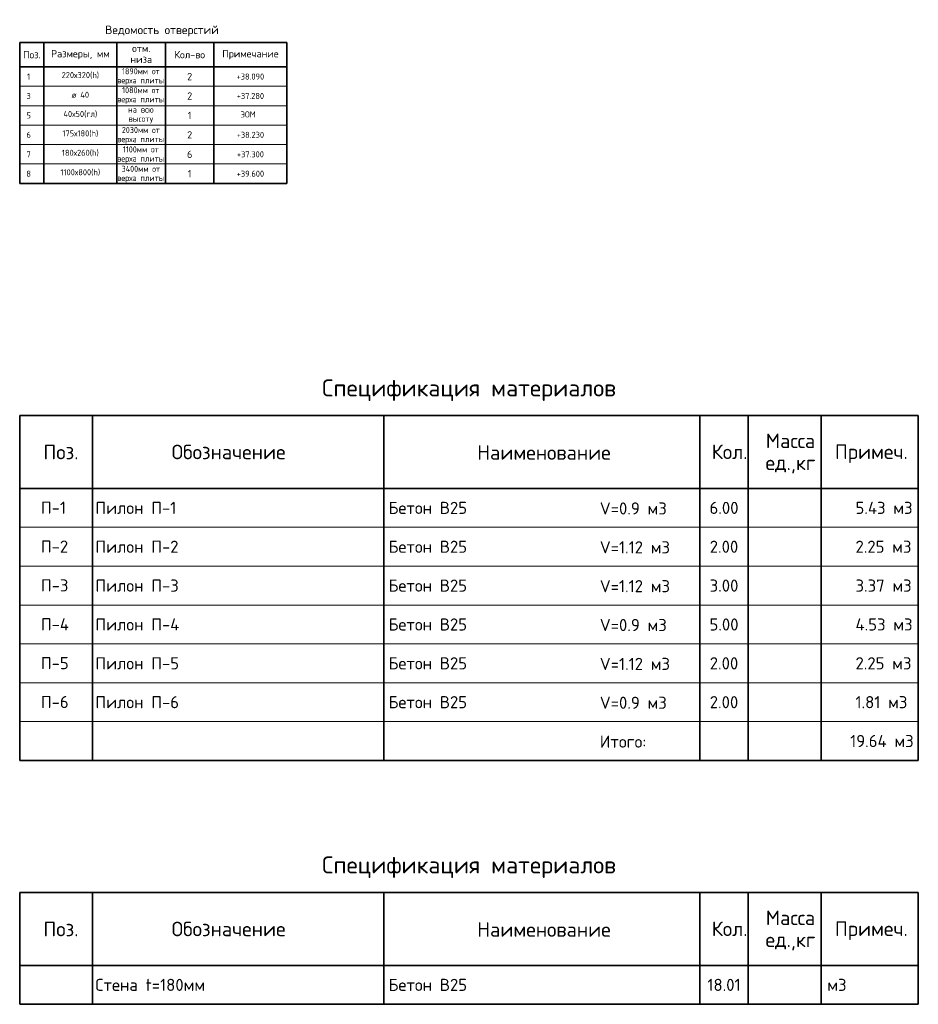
# Model space of a CAD drawing. Header units: millimetres. Extents: x -2725 to 73478, y 45740 to 74643.
# Tile 15 of 15: x 54978 to 73478, y 54373 to 74643. Entities that reach past the tile are written whole.
import ezdxf

# ---------------------------------------------------------------- set-up
doc = ezdxf.new("R2010")
doc.units = ezdxf.units.MM
doc.layers.add('Standard', color=7, linetype='Continuous', lineweight=25)
doc.styles.add('ARIAL', font='ARIAL.TTF')
doc.styles.add('ISOCPEUR', font='ISOCPEUR')

msp = doc.modelspace()

# ---------------------------------------------------------------- linework, layer by layer
at = {"layer": 'Standard', "color": 7, "linetype": 'Continuous', "lineweight": 35, "transparency": 33554687}
for p, q in [((54977.9, 74172.6), (60477.9, 74172.6)), ((54977.9, 73672.6), (54977.9, 74172.6)), ((55477.9, 73672.6), (55477.9, 74172.6)), ((56977.9, 73672.6), (56977.9, 74172.6)), ((57977.9, 73672.6), (57977.9, 74172.6)), ((58977.9, 73672.6), (58977.9, 74172.6)), ((60477.9, 73672.6), (60477.9, 74172.6)), ((54977.9, 73672.6), (60477.9, 73672.6)), ((54977.9, 73272.6), (54977.9, 73672.6)), ((55477.9, 73272.6), (55477.9, 73672.6)), ((56977.9, 73272.6), (56977.9, 73672.6)), ((57977.9, 73272.6), (57977.9, 73672.6)), ((58977.9, 73272.6), (58977.9, 73672.6)), ((60477.9, 73272.6), (60477.9, 73672.6)), ((54977.9, 72872.6), (54977.9, 73272.6)), ((55477.9, 72872.6), (55477.9, 73272.6)), ((56977.9, 72872.6), (56977.9, 73272.6)), ((57977.9, 72872.6), (57977.9, 73272.6)), ((58977.9, 72872.6), (58977.9, 73272.6)), ((60477.9, 72872.6), (60477.9, 73272.6)), ((54977.9, 71272.6), (54977.9, 72872.6)), ((55477.9, 71272.6), (55477.9, 72872.6)), ((56977.9, 71272.6), (56977.9, 72872.6)), ((57977.9, 71272.6), (57977.9, 72872.6)), ((58977.9, 71272.6), (58977.9, 72872.6)), ((60477.9, 71272.6), (60477.9, 72872.6)), ((54977.9, 71272.6), (60477.9, 71272.6)), ((54977.9, 66492.6), (73477.9, 66492.6)), ((54977.9, 66492.6), (54977.9, 64992.6)), ((54977.9, 64992.6), (54977.9, 66492.6)), ((56477.9, 66492.6), (56477.9, 64992.6)), ((62477.9, 66492.6), (62477.9, 64992.6)), ((68977.9, 66492.6), (68977.9, 64992.6)), ((69977.9, 66492.6), (69977.9, 64992.6)), ((71477.9, 66492.6), (71477.9, 64992.6)), ((73477.9, 66492.6), (73477.9, 64992.6)), ((54977.9, 64992.6), (54977.9, 64192.6)), ((73477.9, 64992.6), (54977.9, 64992.6)), ((56477.9, 64992.6), (56477.9, 64192.6)), ((62477.9, 64992.6), (62477.9, 64192.6)), ((68977.9, 64992.6), (68977.9, 64192.6)), ((69977.9, 64992.6), (69977.9, 64192.6)), ((71477.9, 64992.6), (71477.9, 64192.6)), ((73477.9, 64992.6), (73477.9, 64192.6)), ((54977.9, 64192.6), (54977.9, 63392.6)), ((56477.9, 64192.6), (56477.9, 63392.6)), ((62477.9, 64192.6), (62477.9, 63392.6)), ((68977.9, 64192.6), (68977.9, 63392.6)), ((69977.9, 64192.6), (69977.9, 63392.6)), ((71477.9, 64192.6), (71477.9, 63392.6)), ((73477.9, 64192.6), (73477.9, 63392.6)), ((54977.9, 63392.6), (54977.9, 62592.6)), ((56477.9, 63392.6), (56477.9, 62592.6)), ((62477.9, 63392.6), (62477.9, 62592.6)), ((68977.9, 63392.6), (68977.9, 62592.6)), ((69977.9, 63392.6), (69977.9, 62592.6)), ((71477.9, 63392.6), (71477.9, 62592.6)), ((73477.9, 63392.6), (73477.9, 62592.6)), ((54977.9, 62592.6), (54977.9, 61792.6)), ((56477.9, 62592.6), (56477.9, 61792.6)), ((62477.9, 62592.6), (62477.9, 61792.6)), ((68977.9, 62592.6), (68977.9, 61792.6)), ((69977.9, 62592.6), (69977.9, 61792.6)), ((71477.9, 62592.6), (71477.9, 61792.6)), ((73477.9, 62592.6), (73477.9, 61792.6)), ((54977.9, 61792.6), (54977.9, 60992.6)), ((56477.9, 61792.6), (56477.9, 60992.6)), ((62477.9, 61792.6), (62477.9, 60992.6)), ((68977.9, 61792.6), (68977.9, 60992.6)), ((69977.9, 61792.6), (69977.9, 60992.6)), ((71477.9, 61792.6), (71477.9, 60992.6)), ((73477.9, 61792.6), (73477.9, 60992.6)), ((54977.9, 60992.6), (54977.9, 59392.6)), ((56477.9, 60992.6), (56477.9, 59392.6)), ((62477.9, 60992.6), (62477.9, 59392.6)), ((68977.9, 60992.6), (68977.9, 59392.6)), ((69977.9, 60992.6), (69977.9, 59392.6)), ((71477.9, 60992.6), (71477.9, 59392.6)), ((73477.9, 60992.6), (73477.9, 59392.6)), ((54977.9, 59392.6), (73477.9, 59392.6)), ((54977.9, 56672.6), (73477.9, 56672.6)), ((54977.9, 56672.6), (54977.9, 55172.6)), ((54977.9, 55172.6), (54977.9, 56672.6)), ((56477.9, 56672.6), (56477.9, 55172.6)), ((62477.9, 56672.6), (62477.9, 55172.6)), ((68977.9, 56672.6), (68977.9, 55172.6)), ((69977.9, 56672.6), (69977.9, 55172.6)), ((71477.9, 56672.6), (71477.9, 55172.6)), ((73477.9, 56672.6), (73477.9, 55172.6)), ((73477.9, 55172.6), (54977.9, 55172.6)), ((54977.9, 55172.6), (54977.9, 54372.6)), ((56477.9, 55172.6), (56477.9, 54372.6)), ((62477.9, 55172.6), (62477.9, 54372.6)), ((68977.9, 55172.6), (68977.9, 54372.6)), ((69977.9, 55172.6), (69977.9, 54372.6)), ((71477.9, 55172.6), (71477.9, 54372.6)), ((73477.9, 55172.6), (73477.9, 54372.6)), ((54977.9, 54372.6), (73477.9, 54372.6))]:
    msp.add_line(p, q, dxfattribs=at)
at = {"layer": 'Standard', "color": 7, "linetype": 'Continuous', "lineweight": 13, "transparency": 33554687}
for p, q in [((54977.9, 73272.6), (60477.9, 73272.6)), ((54977.9, 73272.6), (60477.9, 73272.6)), ((54977.9, 73272.6), (60477.9, 73272.6)), ((54977.9, 72872.6), (60477.9, 72872.6)), ((54977.9, 72872.6), (60477.9, 72872.6)), ((54977.9, 72472.6), (60477.9, 72472.6)), ((54977.9, 72072.6), (60477.9, 72072.6)), ((54977.9, 71672.6), (60477.9, 71672.6)), ((54977.9, 71272.6), (60477.9, 71272.6)), ((54977.9, 64192.6), (73477.9, 64192.6)), ((54977.9, 63392.6), (73477.9, 63392.6)), ((54977.9, 62592.6), (73477.9, 62592.6)), ((54977.9, 61792.6), (73477.9, 61792.6)), ((54977.9, 60992.6), (73477.9, 60992.6)), ((54977.9, 60192.6), (73477.9, 60192.6)), ((54977.9, 55172.6), (73477.9, 55172.6)), ((54977.9, 54372.6), (73477.9, 54372.6))]:
    msp.add_line(p, q, dxfattribs=at)
at = {"layer": 'Standard', "color": 7, "linetype": 'Continuous', "lineweight": 35, "transparency": 33554687}
for points in [[(73477.9, 64992.6), (73477.9, 64992.6)], [(73477.9, 55172.6), (73477.9, 55172.6)]]:
    msp.add_lwpolyline(points, close=True, dxfattribs=at)

# ---------------------------------------------------------------- texts
for s, insert, char_height, width, attachment_point, style in [('\\A1;{\\fISOCPEUR|i0|b0;\\H175.000000;\\W1.000000;\\C7;Ведомость отверстий}\\P', (56739.1, 74410.1), 175, 2501.25, 4, 'ISOCPEUR'), ('\\A1;{\\fISOCPEUR|i0|b0;\\H150.000000;\\W1.000000;\\C7;Поз.}\\P', (55227.9, 73922.6), 150, 436.84, 5, 'ISOCPEUR'), ('\\A1;{\\fISOCPEUR|i0|b0;\\H150.000000;\\W1.000000;\\C7;Размеры, мм}\\P', (56227.9, 73922.6), 150, 1243.125, 5, 'ISOCPEUR'), ('\\A1;{\\fISOCPEUR|i0|b0;\\H150.000000;\\W1.000000;\\C7;Кол-во}\\P', (58477.9, 73922.6), 150, 716.667, 5, 'ISOCPEUR'), ('\\A1;{\\fISOCPEUR|i0|b0;\\H150.000000;\\W1.000000;\\C7;Примечание}\\P', (59727.9, 73922.6), 150, 1168, 5, 'ISOCPEUR'), ('}\\P', (59727.9, 73472.6), 150, 51.955, 5, 'ARIAL'), ('}\\P', (59727.9, 73072.6), 150, 51.955, 5, 'ARIAL'), ('}\\P', (59727.9, 72672.6), 150, 51.955, 5, 'ARIAL'), ('\\A1;{\\fISOCPEUR|i0|b0;\\H350.000000;\\W1.000000;\\C7;Спецификация материалов}\\P', (64227.9, 66792.6), 350, 6122.965, 8, 'ISOCPEUR'), ('\\A1;{\\fISOCPEUR|i0|b0;\\H300.000000;\\W1.000000;\\C7;Поз.}\\P', (55827.4, 65742.1), 300, 873.679, 5, 'ISOCPEUR'), ('\\A1;{\\fISOCPEUR|i0|b0;\\H300.000000;\\W1.000000;\\C7;Обозначение}\\P', (59279, 65743.5), 300, 2501.273, 5, 'ISOCPEUR'), ('\\A1;{\\fISOCPEUR|i0|b0;\\H300.000000;\\W1.000000;\\C7;Наименование}\\P', (65770.5, 65732.6), 300, 2786.667, 5, 'ISOCPEUR'), ('\\A1;{\\fISOCPEUR|i0|b0;\\H300.000000;\\W1.000000;\\C7;Кол.}\\P', (69592.7, 65747.1), 300, 888.889, 5, 'ISOCPEUR'), ('\\A1;{\\fISOCPEUR|i0|b0;\\H300.000000;\\W1.000000;\\C7;Примеч.}\\P', (72510.9, 65708.2), 300, 1553.878, 5, 'ISOCPEUR'), ('\\A1;{\\fISOCPEUR|i0|b0;\\H250.000000;\\W1.000000;\\C7;Пилон П-1}\\P', (56536.5, 64592.6), 250, 1667.424, 4, 'ISOCPEUR'), ('\\A1;{\\fISOCPEUR|i0|b0;\\H250.000000;\\W1.000000;\\C7;6.00}\\P', (69477.9, 64592.6), 250, 715.385, 5, 'ISOCPEUR'), ('\\A1;{\\fISOCPEUR|i0|b0;\\H250.000000;\\W1.000000;\\C7;Пилон П-2}\\P', (56536.5, 63792.6), 250, 1721.212, 4, 'ISOCPEUR'), ('\\A1;{\\fISOCPEUR|i0|b0;\\H250.000000;\\W1.000000;\\C7;2.00}\\P', (69477.9, 63792.6), 250, 715.385, 5, 'ISOCPEUR'), ('\\A1;{\\fISOCPEUR|i0|b0;\\H250.000000;\\W1.000000;\\C7;Пилон П-3}\\P', (56536.5, 62992.6), 250, 1721.212, 4, 'ISOCPEUR'), ('\\A1;{\\fISOCPEUR|i0|b0;\\H250.000000;\\W1.000000;\\C7;3.00}\\P', (69477.9, 62992.6), 250, 715.385, 5, 'ISOCPEUR'), ('\\A1;{\\fISOCPEUR|i0|b0;\\H250.000000;\\W1.000000;\\C7;Пилон П-4}\\P', (56536.5, 62192.6), 250, 1746.269, 4, 'ISOCPEUR'), ('\\A1;{\\fISOCPEUR|i0|b0;\\H250.000000;\\W1.000000;\\C7;5.00}\\P', (69477.9, 62192.6), 250, 715.385, 5, 'ISOCPEUR'), ('\\A1;{\\fISOCPEUR|i0|b0;\\H250.000000;\\W1.000000;\\C7;Пилон П-5}\\P', (56536.5, 61392.6), 250, 1721.212, 4, 'ISOCPEUR'), ('\\A1;{\\fISOCPEUR|i0|b0;\\H250.000000;\\W1.000000;\\C7;2.00}\\P', (69477.9, 61392.6), 250, 715.385, 5, 'ISOCPEUR'), ('\\A1;{\\fISOCPEUR|i0|b0;\\H250.000000;\\W1.000000;\\C7;Пилон П-6}\\P', (56536.5, 60592.6), 250, 1721.212, 4, 'ISOCPEUR'), ('\\A1;{\\fISOCPEUR|i0|b0;\\H250.000000;\\W1.000000;\\C7;2.00}\\P', (69477.9, 60592.6), 250, 715.385, 5, 'ISOCPEUR'), ('\\A1;{\\fISOCPEUR|i0|b0;\\H350.000000;\\W1.000000;\\C7;Спецификация материалов}\\P', (64227.9, 56972.6), 350, 6122.965, 8, 'ISOCPEUR'), ('\\A1;{\\fISOCPEUR|i0|b0;\\H300.000000;\\W1.000000;\\C7;Поз.}\\P', (55827.4, 55922.1), 300, 873.679, 5, 'ISOCPEUR'), ('\\A1;{\\fISOCPEUR|i0|b0;\\H300.000000;\\W1.000000;\\C7;Обозначение}\\P', (59279, 55923.5), 300, 2501.273, 5, 'ISOCPEUR'), ('\\A1;{\\fISOCPEUR|i0|b0;\\H300.000000;\\W1.000000;\\C7;Наименование}\\P', (65770.5, 55912.6), 300, 2786.667, 5, 'ISOCPEUR'), ('\\A1;{\\fISOCPEUR|i0|b0;\\H300.000000;\\W1.000000;\\C7;Кол.}\\P', (69592.7, 55927.1), 300, 888.889, 5, 'ISOCPEUR'), ('\\A1;{\\fISOCPEUR|i0|b0;\\H300.000000;\\W1.000000;\\C7;Примеч.}\\P', (72510.9, 55888.2), 300, 1553.878, 5, 'ISOCPEUR'), ('\\A1;{\\fISOCPEUR|i0|b0;\\H250.000000;\\W1.000000;\\C7;Стена t=180мм}\\P', (56536.5, 54772.6), 250, 2419.792, 4, 'ISOCPEUR'), ('\\A1;{\\fISOCPEUR|i0|b0;\\H250.000000;\\W1.000000;\\C7;18.01}\\P', (69477.9, 54772.6), 250, 777.273, 5, 'ISOCPEUR'), ('\\A1;{\\fISOCPEUR|i0|b0;\\H250.000000;\\W1.000000;\\C7;м3}\\P', (71604.2, 54772.6), 250, 485.294, 4, 'ISOCPEUR')]:
    msp.add_mtext(s, dxfattribs=dict(at, insert=insert, char_height=char_height, width=width, attachment_point=attachment_point, style=style))
at = {"layer": 'Standard', "color": 7, "linetype": 'Continuous', "lineweight": 35, "transparency": 33554687, "attachment_point": 2, "line_spacing_factor": 0.903614, "style": 'ARIAL'}
for s, insert, char_height, width in [('\\A1;{\\fISOCPEUR|i0|b0;\\H150.000000;\\W1.000000;\\C7;отм.}\\P{\\fISOCPEUR|i0|b0;\\H150.000000;\\W1.000000;\\C7;низа}\\P', (57480.5, 74128.4), 150, 500.394), ('\\A1;{\\fISOCPEUR|i0|b0;\\H300.000000;\\W1.000000;\\C7;Масса}\\P{\\fISOCPEUR|i0|b0;\\H300.000000;\\W1.000000;\\C7;ед.,кг}\\P', (70845.6, 66123.9), 300, 1244.513), ('\\A1;{\\fISOCPEUR|i0|b0;\\H300.000000;\\W1.000000;\\C7;Масса}\\P{\\fISOCPEUR|i0|b0;\\H300.000000;\\W1.000000;\\C7;ед.,кг}\\P', (70845.6, 56303.9), 300, 1244.513)]:
    msp.add_mtext(s, dxfattribs=dict(at, insert=insert, char_height=char_height, width=width))
at = {"layer": 'Standard', "color": 7, "linetype": 'Continuous', "lineweight": 50, "transparency": 33554687, "char_height": 125, "attachment_point": 2, "line_spacing_factor": 0.903614, "style": 'ARIAL'}
for s, insert, width in [('\\A1;{\\fISOCPEUR|i0|b0;\\H125.000000;\\W0.833333;\\C7;1890мм от}\\P{\\fISOCPEUR|i0|b0;\\H125.000000;\\W0.833333;\\C7;верха плиты}\\P', (57471.6, 73645.1), 881.51), ('\\A1;{\\fISOCPEUR|i0|b0;\\H125.000000;\\W0.833333;\\C7;1080мм от}\\P{\\fISOCPEUR|i0|b0;\\H125.000000;\\W0.833333;\\C7;верха плиты}\\P', (57471.6, 73255.1), 881.51), ('\\A1;{\\fISOCPEUR|i0|b0;\\H125.000000;\\W1.000000;\\C7;на всю}\\P{\\fISOCPEUR|i0|b0;\\H125.000000;\\W1.000000;\\C7;высоту}\\P', (57471.6, 72855.1), 609.866), ('\\A1;{\\fISOCPEUR|i0|b0;\\H125.000000;\\W0.833333;\\C7;2030мм от}\\P{\\fISOCPEUR|i0|b0;\\H125.000000;\\W0.833333;\\C7;верха плиты}\\P', (57471.6, 72435.1), 883.574), ('\\A1;{\\fISOCPEUR|i0|b0;\\H125.000000;\\W0.833333;\\C7;1100мм от}\\P{\\fISOCPEUR|i0|b0;\\H125.000000;\\W0.833333;\\C7;верха плиты}\\P', (57471.6, 72035.1), 879.491), ('\\A1;{\\fISOCPEUR|i0|b0;\\H125.000000;\\W0.833333;\\C7;3400мм от}\\P{\\fISOCPEUR|i0|b0;\\H125.000000;\\W0.833333;\\C7;верха плиты}\\P', (57471.6, 71635.1), 884.336)]:
    msp.add_mtext(s, dxfattribs=dict(at, insert=insert, width=width))
at = {"layer": 'Standard', "color": 7, "linetype": 'Continuous', "lineweight": 50, "transparency": 33554687, "style": 'ISOCPEUR'}
for s, insert, char_height, width, attachment_point in [('\\A1;{\\fISOCPEUR|i0|b0;\\H125.000000;\\W1.000000;\\C7;1}\\P', (55162, 73472.6), 125, 97.222, 5), ('\\A1;{\\fISOCPEUR|i0|b0;\\H125.000000;\\W1.000000;\\C7;+38.090}\\P', (59727.9, 73472.6), 125, 622.34, 5), ('\\A1;{\\fISOCPEUR|i0|b0;\\H125.000000;\\W1.000000;\\C7;3}\\P', (55162, 73072.6), 125, 136.111, 5), ('\\A1;{\\fISOCPEUR|i0|b0;\\H125.000000;\\W1.000000;\\C7;+37.280}\\P', (59727.9, 73072.6), 125, 622.34, 5), ('\\A1;{\\fISOCPEUR|i0|b0;\\H125.000000;\\W1.000000;\\C7;5}\\P', (55162, 72672.6), 125, 136.111, 5), ('\\A1;{\\fISOCPEUR|i0|b0;\\H125.000000;\\W1.000000;\\C7;ЭОМ}\\P', (59681.6, 72692.6), 125, 370.37, 5), ('\\A1;{\\fISOCPEUR|i0|b0;\\H125.000000;\\W1.000000;\\C7;6}\\P', (55162, 72272.6), 125, 136.111, 5), ('\\A1;{\\fISOCPEUR|i0|b0;\\H125.000000;\\W1.000000;\\C7;+38.230}\\P', (59727.9, 72272.6), 125, 622.34, 5), ('\\A1;{\\fISOCPEUR|i0|b0;\\H125.000000;\\W1.000000;\\C7;7}\\P', (55162, 71872.6), 125, 136.111, 5), ('\\A1;{\\fISOCPEUR|i0|b0;\\H125.000000;\\W1.000000;\\C7;+37.300}\\P', (59727.9, 71872.6), 125, 622.34, 5), ('\\A1;{\\fISOCPEUR|i0|b0;\\H125.000000;\\W1.000000;\\C7;8}\\P', (55162, 71472.6), 125, 136.111, 5), ('\\A1;{\\fISOCPEUR|i0|b0;\\H125.000000;\\W1.000000;\\C7;+39.600}\\P', (59727.9, 71472.6), 125, 622.34, 5), ('\\A1;{\\fISOCPEUR|i0|b0;\\H250.000000;\\W1.000000;\\C7;Бетон В25}\\P', (62571.1, 64592.6), 250, 1771.324, 4), ('\\A1;{\\fISOCPEUR|i0|b0;\\H250.000000;\\W1.000000;\\C7;Бетон В25}\\P', (62571.1, 63792.6), 250, 1771.324, 4), ('\\A1;{\\fISOCPEUR|i0|b0;\\H250.000000;\\W1.000000;\\C7;Бетон В25}\\P', (62571.1, 62992.6), 250, 1771.324, 4), ('\\A1;{\\fISOCPEUR|i0|b0;\\H250.000000;\\W1.000000;\\C7;Бетон В25}\\P', (62571.1, 62192.6), 250, 1771.324, 4), ('\\A1;{\\fISOCPEUR|i0|b0;\\H250.000000;\\W1.000000;\\C7;Бетон В25}\\P', (62571.1, 61392.6), 250, 1771.324, 4), ('\\A1;{\\fISOCPEUR|i0|b0;\\H250.000000;\\W1.000000;\\C7;Бетон В25}\\P', (62571.1, 60592.6), 250, 1771.324, 4), ('\\A1;{\\fISOCPEUR|i0|b0;\\H250.000000;\\W1.000000;\\C7;Бетон В25}\\P', (62571.1, 54772.6), 250, 1771.324, 4)]:
    msp.add_mtext(s, dxfattribs=dict(at, insert=insert, char_height=char_height, width=width, attachment_point=attachment_point))
at = {"layer": 'Standard', "color": 7, "linetype": 'Continuous', "lineweight": 13, "transparency": 33554687}
for s, insert, char_height, width, attachment_point, style in [('\\A1;{\\fISOCPEUR|i0|b0;\\H125.000000;\\W1.000000;\\C7;220х320(h)}\\P', (56226.5, 73496.8), 125, 860.606, 5, 'ISOCPEUR'), ('\\A1;{\\fISOCPEUR|i0|b0;\\H150.000000;\\W1.000000;\\C7;2}\\P', (58477.9, 73472.6), 150, 163.333, 5, 'ISOCPEUR'), ('\\A1;{\\fISOCPEUR|i0|b0;\\H125.000000;\\W1.000000;\\C7;ø 40}\\P', (56226.5, 73096.8), 125, 433.594, 5, 'ISOCPEUR'), ('\\A1;{\\fISOCPEUR|i0|b0;\\H150.000000;\\W1.000000;\\C7;2}\\P', (58477.9, 73072.6), 150, 163.333, 5, 'ISOCPEUR'), ('\\A1;{\\fISOCPEUR|i0|b0;\\H125.000000;\\W1.000000;\\C7;40х50(гл)}\\P', (56226.5, 72696.8), 125, 785.417, 5, 'ISOCPEUR'), ('\\A1;{\\fISOCPEUR|i0|b0;\\H150.000000;\\W1.000000;\\C7;1}\\P', (58477.9, 72672.6), 150, 116.667, 5, 'ISOCPEUR'), ('\\A1;{\\fISOCPEUR|i0|b0;\\H125.000000;\\W1.000000;\\C7;175х180(h)}\\P', (56226.5, 72296.8), 125, 806.818, 5, 'ISOCPEUR'), ('\\A1;{\\fISOCPEUR|i0|b0;\\H150.000000;\\W1.000000;\\C7;2}\\P', (58477.9, 72272.6), 150, 163.333, 5, 'ISOCPEUR'), ('\\A1;{\\fISOCPEUR|i0|b0;\\H125.000000;\\W1.000000;\\C7;180х260(h)}\\P', (56226.5, 71896.8), 125, 833.712, 5, 'ISOCPEUR'), ('\\A1;{\\fISOCPEUR|i0|b0;\\H150.000000;\\W1.000000;\\C7;6}\\P', (58477.9, 71872.6), 150, 163.333, 5, 'ISOCPEUR'), ('\\A1;{\\fISOCPEUR|i0|b0;\\H125.000000;\\W1.000000;\\C7;1100х800(h)}\\P', (56226.5, 71496.8), 125, 894.863, 5, 'ISOCPEUR'), ('\\A1;{\\fISOCPEUR|i0|b0;\\H150.000000;\\W1.000000;\\C7;1}\\P', (58477.9, 71472.6), 150, 116.667, 5, 'ISOCPEUR'), ('\\A1;{\\fISOCPEUR|i0|b0;\\H250.000000;\\W1.000000;\\C7;П-1}\\P', (55413.3, 64471.3), 250, 604.167, 7, 'ISOCPEUR'), ('}\\P', (62577.9, 64802.6), 250, 86.591, 4, 'ARIAL'), ('\\A1;{\\fISOCPEUR|i0|b0;\\H250.000000;\\W1.000000;\\C7;V=0.9 м3}\\P', (66920.6, 64580.9), 250, 1470.536, 4, 'ISOCPEUR'), ('\\A1;{\\fISOCPEUR|i0|b0;\\H250.000000;\\W1.000000;\\C7;5.43 м3}\\P', (72184.6, 64592.6), 250, 1269.792, 4, 'ISOCPEUR'), ('}\\P', (62577.9, 64442.5), 250, 86.591, 4, 'ARIAL'), ('\\A1;{\\fISOCPEUR|i0|b0;\\H250.000000;\\W1.000000;\\C7;V=1.12 м3}\\P', (66920.6, 63780.9), 250, 1538.095, 4, 'ISOCPEUR'), ('\\A1;{\\fISOCPEUR|i0|b0;\\H250.000000;\\W1.000000;\\C7;П-2}\\P', (55413.3, 63671.3), 250, 664.583, 7, 'ISOCPEUR'), ('}\\P', (62577.9, 64002.6), 250, 86.591, 4, 'ARIAL'), ('\\A1;{\\fISOCPEUR|i0|b0;\\H250.000000;\\W1.000000;\\C7;2.25 м3}\\P', (72184.6, 63792.6), 250, 1244.681, 4, 'ISOCPEUR'), ('}\\P', (62577.9, 63642.5), 250, 86.591, 4, 'ARIAL'), ('\\A1;{\\fISOCPEUR|i0|b0;\\H250.000000;\\W1.000000;\\C7;V=1.12 м3}\\P', (66920.6, 62980.9), 250, 1538.095, 4, 'ISOCPEUR'), ('\\A1;{\\fISOCPEUR|i0|b0;\\H250.000000;\\W1.000000;\\C7;П-3}\\P', (55413.3, 62871.3), 250, 664.583, 7, 'ISOCPEUR'), ('}\\P', (62577.9, 63202.6), 250, 86.591, 4, 'ARIAL'), ('\\A1;{\\fISOCPEUR|i0|b0;\\H250.000000;\\W1.000000;\\C7;3.37 м3}\\P', (72184.6, 62992.6), 250, 1244.681, 4, 'ISOCPEUR'), ('}\\P', (62577.9, 62842.5), 250, 86.591, 4, 'ARIAL'), ('\\A1;{\\fISOCPEUR|i0|b0;\\H250.000000;\\W1.000000;\\C7;П-4}\\P', (55413.3, 62071.3), 250, 690, 7, 'ISOCPEUR'), ('}\\P', (62577.9, 62402.6), 250, 86.591, 4, 'ARIAL'), ('\\A1;{\\fISOCPEUR|i0|b0;\\H250.000000;\\W1.000000;\\C7;V=0.9 м3}\\P', (66920.6, 62180.9), 250, 1470.536, 4, 'ISOCPEUR'), ('\\A1;{\\fISOCPEUR|i0|b0;\\H250.000000;\\W1.000000;\\C7;4.53 м3}\\P', (72184.6, 62192.6), 250, 1269.792, 4, 'ISOCPEUR'), ('}\\P', (62577.9, 62042.5), 250, 86.591, 4, 'ARIAL'), ('\\A1;{\\fISOCPEUR|i0|b0;\\H250.000000;\\W1.000000;\\C7;V=1.12 м3}\\P', (66920.6, 61380.9), 250, 1538.095, 4, 'ISOCPEUR'), ('\\A1;{\\fISOCPEUR|i0|b0;\\H250.000000;\\W1.000000;\\C7;П-5}\\P', (55413.3, 61271.3), 250, 664.583, 7, 'ISOCPEUR'), ('}\\P', (62577.9, 61602.6), 250, 86.591, 4, 'ARIAL'), ('\\A1;{\\fISOCPEUR|i0|b0;\\H250.000000;\\W1.000000;\\C7;2.25 м3}\\P', (72184.6, 61392.6), 250, 1244.681, 4, 'ISOCPEUR'), ('}\\P', (62577.9, 61242.5), 250, 86.591, 4, 'ARIAL'), ('\\A1;{\\fISOCPEUR|i0|b0;\\H250.000000;\\W1.000000;\\C7;1.81 м3}\\P', (72184.6, 60592.6), 250, 1134.043, 4, 'ISOCPEUR'), ('\\A1;{\\fISOCPEUR|i0|b0;\\H250.000000;\\W1.000000;\\C7;П-6}\\P', (55413.3, 60471.3), 250, 664.583, 7, 'ISOCPEUR'), ('}\\P', (62577.9, 60802.6), 250, 86.591, 4, 'ARIAL'), ('\\A1;{\\fISOCPEUR|i0|b0;\\H250.000000;\\W1.000000;\\C7;V=0.9 м3}\\P', (66920.6, 60580.9), 250, 1470.536, 4, 'ISOCPEUR'), ('}\\P', (62577.9, 60442.5), 250, 86.591, 4, 'ARIAL'), ('\\A1;{\\fISOCPEUR|i0|b0;\\H250.000000;\\W1.000000;\\C7;Итого:}\\P', (66920.6, 59780.9), 250, 1144.186, 4, 'ISOCPEUR'), ('\\A1;{\\fISOCPEUR|i0|b0;\\H250.000000;\\W1.000000;\\C7;19.64 м3}\\P', (72074.6, 59792.6), 250, 1390.909, 4, 'ISOCPEUR'), ('}\\P', (62577.9, 54982.6), 250, 86.591, 4, 'ARIAL'), ('}\\P', (62577.9, 54622.5), 250, 86.591, 4, 'ARIAL')]:
    msp.add_mtext(s, dxfattribs=dict(at, insert=insert, char_height=char_height, width=width, attachment_point=attachment_point, style=style))

doc.saveas('drawing.dxf')
